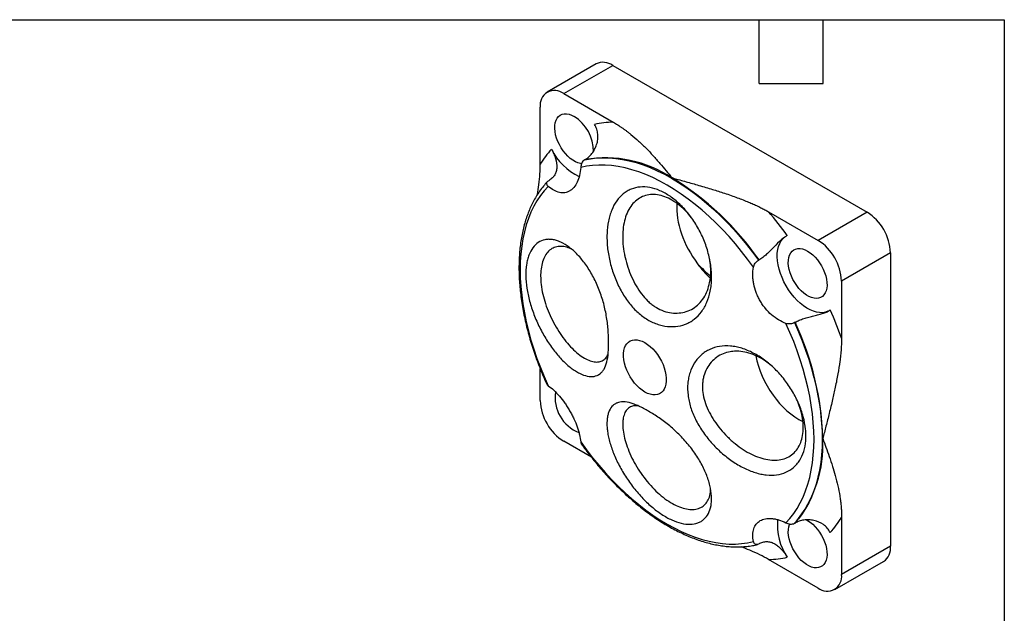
# Model space of a CAD drawing. Header units: inches. Extents: x 0.2 to 10.8, y 0.2 to 8.2.
# Tile 7 of 7: x 6.1 to 10.8, y 5.5 to 8.2. Entities that reach past the tile are written whole.
import ezdxf

# ---------------------------------------------------------------- set-up
doc = ezdxf.new("R2010")
doc.units = ezdxf.units.IN
doc.header["$MEASUREMENT"] = 0
doc.layers.add('TEXT', color=140, linetype='Continuous', lineweight=25)

msp = doc.modelspace()

# ---------------------------------------------------------------- linework, layer by layer
for p, q in [((8.8341, 8.0429), (8.60429, 7.91023)), ((8.68228, 7.90251), (8.91209, 8.03518)), ((8.91209, 8.03518), (10.10569, 7.34613)), ((8.68228, 7.90251), (8.91465, 7.76837)), ((8.57197, 7.57048), (8.57197, 7.83881)), ((8.78247, 7.5928), (8.77997, 7.59136)), ((8.61082, 7.49368), (8.61332, 7.49513)), ((9.64351, 7.3476), (9.87588, 7.21346)), ((10.10569, 7.34613), (9.87588, 7.21346)), ((9.59641, 7.12004), (9.59891, 7.12148)), ((10.216, 7.15507), (9.98619, 7.0224)), ((10.216, 7.15507), (10.216, 5.77675)), ((9.98619, 7.0224), (9.98619, 6.75408)), ((9.76806, 6.82851), (9.76556, 6.82707)), ((8.57197, 6.46049), (8.57197, 6.6105)), ((8.81226, 6.19439), (8.68228, 6.26943)), ((9.76556, 5.88427), (9.76806, 5.88571)), ((9.98619, 5.9124), (9.98619, 5.64408)), ((9.59891, 5.78803), (9.59641, 5.78659)), ((10.216, 5.77675), (9.98619, 5.64408)), ((9.87588, 5.58038), (9.64351, 5.71452)), ((9.95387, 5.57266), (10.18368, 5.70532))]:
    msp.add_line(p, q)
at = {"flags": 128}
for points in [[(8.76686, 7.57352), (8.76088, 7.5743), (8.74917, 7.57735), (8.73714, 7.58243), (8.725, 7.58943), (8.71297, 7.59825), (8.70127, 7.60871), (8.69009, 7.62063), (8.67965, 7.6338), (8.67012, 7.64799), (8.66168, 7.66294), (8.65448, 7.67838), (8.64865, 7.69404), (8.64429, 7.70963), (8.64147, 7.72489), (8.64026, 7.73954), (8.64067, 7.75332), (8.64268, 7.76597), (8.64628, 7.77728), (8.65139, 7.78705), (8.65792, 7.79509), (8.66576, 7.80127), (8.67476, 7.80548), (8.68477, 7.80763), (8.6956, 7.8077), (8.70707, 7.80568), (8.71896, 7.8016), (8.73107, 7.79555), (8.73107, 7.79555)], [(8.77997, 7.59136), (8.80775, 7.59688), (8.83638, 7.60037), (8.8658, 7.60182), (8.89595, 7.60122), (8.92674, 7.59858), (8.95813, 7.5939), (8.99003, 7.58719), (9.02237, 7.57847), (9.05509, 7.56776), (9.0881, 7.55507), (9.12134, 7.54045), (9.15473, 7.52392), (9.18819, 7.50552), (9.22165, 7.48528), (9.25504, 7.46327), (9.28828, 7.43951), (9.32129, 7.41408), (9.35401, 7.38702), (9.38635, 7.3584), (9.41825, 7.32828), (9.44963, 7.29672), (9.48043, 7.26381), (9.51058, 7.2296), (9.54, 7.19418), (9.56863, 7.15764), (9.59641, 7.12004)], [(9.5728, 7.08689), (9.54537, 7.12461), (9.51705, 7.16128), (9.48791, 7.19682), (9.45803, 7.23115), (9.42746, 7.26418), (9.39629, 7.29583), (9.36458, 7.32604), (9.33241, 7.35473), (9.29985, 7.38184), (9.26699, 7.4073), (9.23389, 7.43105), (9.20063, 7.45304), (9.1673, 7.47321), (9.13397, 7.49152), (9.10071, 7.50793), (9.06761, 7.5224), (9.03474, 7.53488), (9.00219, 7.54537), (8.97002, 7.55382), (8.93831, 7.56022), (8.90713, 7.56456), (8.87657, 7.56682), (8.84668, 7.567), (8.81755, 7.5651), (8.78923, 7.56112), (8.76179, 7.55507)], [(8.60955, 7.46716), (8.5906, 7.44642), (8.573, 7.42388), (8.55679, 7.39959), (8.542, 7.37361), (8.52868, 7.34601), (8.51685, 7.31684), (8.50654, 7.28617), (8.49778, 7.25408), (8.49058, 7.22064), (8.48496, 7.18593), (8.48094, 7.15003), (8.47853, 7.11303), (8.47772, 7.075), (8.47853, 7.03604), (8.48094, 6.99625), (8.48496, 6.9557), (8.49058, 6.91451), (8.49778, 6.87276), (8.50654, 6.83055), (8.51685, 6.78798), (8.52868, 6.74515), (8.542, 6.70217), (8.55679, 6.65912), (8.573, 6.61612), (8.5906, 6.57325), (8.60955, 6.53063)], [(9.92808, 6.88296), (9.92238, 6.88003), (9.91033, 6.87581), (9.8973, 6.87373), (9.88344, 6.87381), (9.86893, 6.87604), (9.85393, 6.88041), (9.83861, 6.88685), (9.82316, 6.89529), (9.80775, 6.90564), (9.79257, 6.91778), (9.7778, 6.93155), (9.7636, 6.9468), (9.75015, 6.96336), (9.73759, 6.98102), (9.72609, 6.99958), (9.71576, 7.01883), (9.70675, 7.03853), (9.69914, 7.05846), (9.69303, 7.07838), (9.68848, 7.09806), (9.68557, 7.11728), (9.68431, 7.1358), (9.68472, 7.1534), (9.6868, 7.16989), (9.69052, 7.18506), (9.69584, 7.19875), (9.7027, 7.21079), (9.71101, 7.22103), (9.72069, 7.22937), (9.7261, 7.23285)], [(9.82709, 7.16283), (9.8392, 7.1549), (9.85109, 7.14524), (9.86256, 7.13403), (9.87339, 7.12145), (9.8834, 7.10774), (9.8924, 7.09314), (9.90024, 7.07792), (9.90677, 7.06233), (9.91188, 7.04667), (9.91548, 7.0312), (9.91749, 7.01622), (9.9179, 7.00197), (9.91668, 6.98873), (9.91387, 6.97672), (9.90951, 6.96616), (9.90368, 6.95723), (9.89648, 6.95011), (9.88804, 6.9449), (9.87851, 6.94171), (9.86807, 6.9406), (9.85689, 6.94158), (9.84519, 6.94463), (9.83316, 6.94971), (9.82102, 6.95672), (9.80899, 6.96553), (9.79728, 6.97599), (9.78611, 6.98791), (9.77566, 7.00109), (9.76614, 7.01527), (9.7577, 7.03022), (9.7505, 7.04566), (9.74467, 7.06132), (9.7403, 7.07692), (9.73749, 7.09218), (9.73627, 7.10682), (9.73668, 7.1206), (9.7387, 7.13325), (9.7423, 7.14457), (9.7474, 7.15433), (9.75394, 7.16237), (9.76177, 7.16855), (9.77077, 7.17276), (9.78078, 7.17492), (9.79162, 7.17498), (9.80308, 7.17296), (9.81498, 7.16889), (9.82709, 7.16283)], [(9.72505, 5.88667), (9.744, 5.90741), (9.7616, 5.92995), (9.77781, 5.95424), (9.79259, 5.98022), (9.80592, 6.00782), (9.81774, 6.03699), (9.82805, 6.06766), (9.83682, 6.09975), (9.84402, 6.13319), (9.84963, 6.1679), (9.85365, 6.2038), (9.85607, 6.2408), (9.85688, 6.27883), (9.85607, 6.31779), (9.85365, 6.35758), (9.84963, 6.39813), (9.84402, 6.43932), (9.83682, 6.48107), (9.82805, 6.52328), (9.81774, 6.56585), (9.80592, 6.60868), (9.79259, 6.65166), (9.77781, 6.69471), (9.7616, 6.73771), (9.744, 6.78058), (9.72505, 6.8232)], [(9.76556, 6.82707), (9.78423, 6.78421), (9.80157, 6.74114), (9.81753, 6.69795), (9.83208, 6.65474), (9.84519, 6.61161), (9.85682, 6.56865), (9.86696, 6.52596), (9.87558, 6.48363), (9.88266, 6.44177), (9.88818, 6.40046), (9.89213, 6.3598), (9.8945, 6.31987), (9.8953, 6.28077), (9.8945, 6.24259), (9.89213, 6.2054), (9.88818, 6.1693), (9.88266, 6.13437), (9.87558, 6.10067), (9.86696, 6.0683), (9.85682, 6.03731), (9.84519, 6.00779), (9.83208, 5.97979), (9.81753, 5.95338), (9.80157, 5.92862), (9.78423, 5.90557), (9.76556, 5.88427)], [(9.06341, 6.73289), (9.076, 6.72471), (9.08838, 6.71483), (9.10038, 6.70341), (9.11178, 6.69062), (9.12243, 6.67668), (9.13215, 6.66179), (9.14078, 6.64619), (9.14819, 6.63013), (9.15427, 6.61386), (9.15891, 6.59764), (9.16204, 6.58173), (9.16362, 6.56637), (9.16362, 6.55181), (9.16204, 6.53828), (9.15891, 6.52598), (9.15427, 6.51513), (9.14819, 6.50587), (9.14078, 6.49837), (9.13215, 6.49274), (9.12243, 6.48907), (9.11178, 6.48741), (9.10038, 6.4878), (9.08838, 6.49022), (9.076, 6.49464), (9.06341, 6.50099), (9.05083, 6.50917), (9.03844, 6.51905), (9.02645, 6.53047), (9.01504, 6.54326), (9.00439, 6.55721), (8.99468, 6.5721), (8.98605, 6.5877), (8.97863, 6.60376), (8.97256, 6.62002), (8.96792, 6.63624), (8.96478, 6.65215), (8.9632, 6.66751), (8.9632, 6.68207), (8.96478, 6.69561), (8.96792, 6.7079), (8.97256, 6.71876), (8.97863, 6.72801), (8.98605, 6.73551), (8.99468, 6.74115), (9.00439, 6.74482), (9.01504, 6.74647), (9.02645, 6.74609), (9.03844, 6.74366), (9.05083, 6.73924), (9.06341, 6.73289)], [(8.76179, 6.26694), (8.78923, 6.22922), (8.81755, 6.19255), (8.84668, 6.15701), (8.87657, 6.12268), (8.90713, 6.08965), (8.93831, 6.058), (8.97002, 6.02779), (9.00219, 5.9991), (9.03474, 5.97199), (9.06761, 5.94653), (9.10071, 5.92278), (9.13397, 5.90079), (9.1673, 5.88062), (9.20063, 5.8623), (9.23389, 5.8459), (9.26699, 5.83143), (9.29985, 5.81894), (9.33241, 5.80846), (9.36458, 5.80001), (9.39629, 5.79361), (9.42746, 5.78927), (9.45803, 5.78701), (9.48791, 5.78683), (9.51705, 5.78873), (9.54537, 5.79271), (9.5728, 5.79876)], [(9.82044, 5.90075), (9.82709, 5.89719), (9.8392, 5.88927), (9.85109, 5.87961), (9.86256, 5.86839), (9.87339, 5.85581), (9.8834, 5.8421), (9.8924, 5.82751), (9.90024, 5.81228), (9.90677, 5.79669), (9.91188, 5.78103), (9.91548, 5.76557), (9.91749, 5.75058), (9.9179, 5.73634), (9.91668, 5.72309), (9.91387, 5.71108), (9.90951, 5.70052), (9.90368, 5.6916), (9.89648, 5.68447), (9.88804, 5.67926), (9.87851, 5.67608), (9.86807, 5.67496), (9.85689, 5.67594), (9.84519, 5.679), (9.83316, 5.68407), (9.82102, 5.69108), (9.80899, 5.69989), (9.79728, 5.71035), (9.78611, 5.72228), (9.77566, 5.73545), (9.76614, 5.74963), (9.7577, 5.76458), (9.7505, 5.78002), (9.74467, 5.79568), (9.7403, 5.81128), (9.73749, 5.82654), (9.73627, 5.84119), (9.73668, 5.85496), (9.7387, 5.86762), (9.7423, 5.87893), (9.74362, 5.88192)]]:
    msp.add_lwpolyline(points, dxfattribs=at)
for centre, radius, start, end in [((8.86624, 7.96987), 0.07979, 54.9315, 113.75804), ((8.63944, 7.84933), 0.06829, 51.14713, 188.86362), ((8.6284, 7.63182), 0.19325, 359.45177, 57.90874), ((8.8669, 7.75867), 0.26884, 205.79188, 245.46593), ((8.87797, 7.03339), 0.56751, 56.56112, 99.68755), ((8.48684, 6.35269), 1.35195, 34.65674, 58.62602), ((9.97717, 7.14456), 0.23905, 2.52015, 57.47985), ((9.74736, 7.01189), 0.23905, 2.52015, 57.47985), ((9.59972, 7.29551), 0.34685, 213.58393, 228.4206), ((8.53933, 6.24815), 1.3589, 1.43645, 25.28255), ((8.82047, 6.4766), 0.17921, 171.91957, 248.09807), ((8.8108, 6.471), 0.23905, 182.52015, 237.47985), ((9.32629, 6.24974), 0.57243, 320.51069, 3.25256), ((9.95392, 5.87585), 0.26882, 174.51219, 214.20953), ((10.14087, 5.76771), 0.07566, 304.45505, 6.85713), ((9.91872, 5.63356), 0.06829, 231.14713, 8.86362)]:
    msp.add_arc(centre, radius, start, end)
for centre, major_axis, ratio, start_param, end_param in [((9.41697, 7.24707), (-0.14226, 0.25415), 0.5772448, 0.7109549, 1.8251414), ((9.41697, 7.34331), (-0.17734, 0.34779), 0.5752847, 2.0079121, 2.2445295), ((9.78589, 6.60807), (-0.14895, 0.25029), 0.5772477, 1.0006285, 2.4310093)]:
    msp.add_ellipse(centre, major_axis=major_axis, ratio=ratio, start_param=start_param, end_param=end_param)
for points in [[(8.91465, 7.76837), (8.88416, 7.76782), (8.85476, 7.76442), (8.82655, 7.75818)], [(8.62484, 7.64169), (8.60533, 7.62039), (8.58768, 7.59661), (8.57197, 7.57048)], [(9.73161, 7.2357), (9.7034, 7.27451), (9.674, 7.31186), (9.64351, 7.3476)], [(9.98619, 6.75408), (9.97048, 6.79835), (9.95283, 6.84249), (9.93332, 6.88632)], [(9.93332, 5.8412), (9.95283, 5.8625), (9.97048, 5.88627), (9.98619, 5.9124)], [(9.64351, 5.71452), (9.674, 5.71506), (9.7034, 5.71847), (9.73161, 5.72471)]]:
    msp.add_open_spline(points, degree=3)
for points, knots in [([(8.91465, 7.76837), (8.91816, 7.76631), (8.92528, 7.76214), (8.93573, 7.75564), (8.94617, 7.74887), (8.95656, 7.74182), (8.96693, 7.7345), (8.97725, 7.7269), (8.98754, 7.71902), (9.00697, 7.70357), (9.03526, 7.67904), (9.06931, 7.64601), (9.10235, 7.61095), (9.13306, 7.57612), (9.16266, 7.5409), (9.18145, 7.51815), (9.19069, 7.50696)], [0, 0, 0, 0, 0.0282215, 0.0570496, 0.0864995, 0.1165855, 0.147321, 0.1787187, 0.2107902, 0.2435467, 0.3649453, 0.4980054, 0.6182613, 0.7541561, 0.8791187, 1, 1, 1, 1]), ([(8.78247, 7.5928), (8.78835, 7.5962), (8.794, 7.60033), (8.8048, 7.60995), (8.81001, 7.61552), (8.81946, 7.62764), (8.82373, 7.63419), (8.83121, 7.64825), (8.83441, 7.65575), (8.83932, 7.6711), (8.84108, 7.67903), (8.84297, 7.69543), (8.84306, 7.70361), (8.84146, 7.71984), (8.83973, 7.728), (8.83445, 7.74365), (8.83093, 7.7511), (8.82655, 7.75818)], [0, 0, 0, 0, 0.125, 0.125, 0.25, 0.25, 0.375, 0.375, 0.5, 0.5, 0.625, 0.625, 0.75, 0.75, 0.875, 0.875, 1, 1, 1, 1]), ([(8.62484, 7.64169), (8.62877, 7.63436), (8.63235, 7.62698), (8.63872, 7.61207), (8.64152, 7.60447), (8.64815, 7.58244), (8.65037, 7.56825), (8.64965, 7.54899), (8.64872, 7.54279), (8.64549, 7.53124), (8.64319, 7.52583), (8.63708, 7.51562), (8.63327, 7.51088), (8.62435, 7.50236), (8.61921, 7.49853), (8.61332, 7.49513)], [0, 0, 0, 0, 0.125, 0.125, 0.25, 0.25, 0.5, 0.5, 0.625, 0.625, 0.75, 0.75, 0.875, 0.875, 1, 1, 1, 1]), ([(8.77997, 7.59136), (8.77732, 7.58983), (8.77484, 7.58767), (8.77042, 7.58233), (8.76849, 7.57919), (8.76384, 7.56917), (8.76222, 7.56174), (8.76179, 7.55507)], [0, 0, 0, 0, 0.25, 0.25, 0.5, 0.5, 1, 1, 1, 1]), ([(8.55903, 7.42885), (8.56134, 7.44425), (8.56624, 7.47681), (8.57093, 7.52432), (8.57163, 7.55549), (8.57197, 7.57048)], [0, 0, 0, 0, 0.317552, 0.6715512, 1, 1, 1, 1]), ([(8.76179, 7.55507), (8.76097, 7.54206), (8.75919, 7.52986), (8.75382, 7.50704), (8.75016, 7.49632), (8.74129, 7.47745), (8.73608, 7.46919), (8.72708, 7.45865), (8.72388, 7.45546), (8.71725, 7.44985), (8.71034, 7.44497), (8.70289, 7.44154), (8.69517, 7.43886), (8.69115, 7.43789), (8.67898, 7.43617), (8.6706, 7.43656), (8.65763, 7.43941), (8.65322, 7.44075), (8.64445, 7.44415), (8.64007, 7.4462), (8.62696, 7.4534), (8.61819, 7.45961), (8.60955, 7.46716)], [0, 0, 0, 0, 0.125, 0.125, 0.25, 0.25, 0.375, 0.375, 0.4375, 0.4375, 0.5, 0.5625, 0.5625, 0.625, 0.625, 0.75, 0.75, 0.8125, 0.8125, 0.875, 0.875, 1, 1, 1, 1]), ([(8.6066, 7.49035), (8.60625, 7.49), (8.59919, 7.48307), (8.58656, 7.46788), (8.5688, 7.44463), (8.55302, 7.42021), (8.53898, 7.39516), (8.52663, 7.36972), (8.5155, 7.34304), (8.50561, 7.3152), (8.49698, 7.28623), (8.48961, 7.2562), (8.48353, 7.22517), (8.47873, 7.1932), (8.47523, 7.16035), (8.47302, 7.12668), (8.47211, 7.09226), (8.47249, 7.05715), (8.47415, 7.02141), (8.47709, 6.98512), (8.4813, 6.94833), (8.48676, 6.91113), (8.49346, 6.87356), (8.50139, 6.83572), (8.51051, 6.79766), (8.52081, 6.75948), (8.53225, 6.72126), (8.5448, 6.68308), (8.5584, 6.64508), (8.573, 6.6074), (8.5879, 6.57144), (8.59839, 6.54818), (8.60332, 6.53724)], [0, 0, 0, 0, 0.0019229, 0.038885, 0.076284, 0.1141182, 0.1482518, 0.1824718, 0.216764, 0.2511158, 0.2855144, 0.3199475, 0.3544037, 0.3888732, 0.4233477, 0.45782, 0.4922835, 0.5267328, 0.5611641, 0.5955742, 0.6299596, 0.6643167, 0.6986414, 0.7329282, 0.7671697, 0.8013557, 0.8354705, 0.8694903, 0.903376, 0.9370593, 0.9704097, 1, 1, 1, 1]), ([(8.60955, 7.46716), (8.60733, 7.46909), (8.60558, 7.47124), (8.60313, 7.47593), (8.60249, 7.4784), (8.60259, 7.48582), (8.60552, 7.49062), (8.61082, 7.49368)], [0, 0, 0, 0, 0.25, 0.25, 0.5, 0.5, 1, 1, 1, 1]), ([(9.19069, 7.50696), (9.21007, 7.50163), (9.24949, 7.49078), (9.31048, 7.47369), (9.37082, 7.45596), (9.43155, 7.43689), (9.48876, 7.41723), (9.53411, 7.39981), (9.56617, 7.38623), (9.58733, 7.3767), (9.60725, 7.3671), (9.62599, 7.35749), (9.63774, 7.35086), (9.64351, 7.3476)], [0, 0, 0, 0, 0.12088208, 0.24584553, 0.38170262, 0.50199797, 0.63501955, 0.75645839, 0.80852818, 0.8588665, 0.90752144, 0.95454627, 1, 1, 1, 1]), ([(8.89824, 7.11708), (8.89323, 7.13895), (8.88971, 7.16055), (8.88649, 7.19257), (8.88577, 7.20317), (8.88504, 7.22426), (8.88504, 7.23475), (8.8862, 7.2653), (8.88845, 7.28471), (8.89397, 7.31247), (8.89619, 7.32154), (8.90131, 7.33896), (8.9042, 7.3473), (8.91392, 7.37115), (8.92173, 7.38556), (8.94005, 7.41145), (8.95035, 7.42262), (8.96735, 7.43646), (8.97329, 7.4406), (8.9857, 7.44794), (8.99222, 7.45116), (9.01221, 7.45924), (9.02619, 7.46258), (9.05553, 7.4651), (9.07102, 7.46427), (9.10213, 7.45855), (9.11788, 7.45367), (9.14179, 7.44332), (9.14984, 7.43933), (9.16571, 7.43049), (9.17356, 7.42563), (9.19686, 7.40972), (9.21211, 7.39736), (9.24181, 7.36908), (9.25583, 7.35361), (9.27566, 7.32847), (9.28206, 7.31976), (9.29444, 7.30166), (9.30043, 7.29226), (9.31737, 7.26366), (9.32747, 7.24388), (9.34513, 7.20285), (9.35272, 7.18149), (9.36475, 7.1391), (9.36927, 7.11785), (9.37366, 7.08589), (9.37473, 7.07524), (9.37603, 7.05436), (9.37627, 7.04408), (9.37594, 7.02383), (9.37536, 7.01386), (9.37334, 6.99425), (9.37189, 6.98455), (9.36632, 6.95635), (9.36103, 6.9388), (9.35069, 6.91434), (9.34683, 6.90651), (9.33826, 6.8915), (9.33358, 6.88439), (9.31861, 6.86444), (9.30732, 6.85285), (9.28832, 6.83815), (9.28159, 6.83371), (9.26772, 6.82593), (9.26055, 6.82256), (9.23842, 6.81399), (9.22276, 6.81025), (9.19003, 6.8072), (9.17339, 6.80794), (9.14827, 6.81214), (9.13986, 6.81408), (9.12304, 6.81902), (9.11466, 6.82201), (9.09004, 6.8324), (9.07416, 6.84121), (9.05119, 6.85723), (9.04363, 6.86309), (9.02901, 6.87558), (9.02195, 6.88222), (9.00141, 6.90331), (8.9886, 6.91894), (8.97055, 6.94478), (8.96473, 6.9538), (8.95375, 6.97224), (8.94854, 6.9817), (8.93867, 7.0011), (8.934, 7.01103), (8.92521, 7.03137), (8.92107, 7.04182), (8.9096, 7.07363), (8.90325, 7.0952), (8.89824, 7.11708)], [0, 0, 0, 0, 0.03125, 0.03125, 0.046875, 0.046875, 0.0625, 0.0625, 0.09375, 0.09375, 0.109375, 0.109375, 0.125, 0.125, 0.15625, 0.15625, 0.1875, 0.1875, 0.203125, 0.203125, 0.21875, 0.21875, 0.25, 0.25, 0.28125, 0.28125, 0.3125, 0.3125, 0.328125, 0.328125, 0.34375, 0.34375, 0.375, 0.375, 0.40625, 0.40625, 0.421875, 0.421875, 0.4375, 0.4375, 0.46875, 0.46875, 0.5, 0.5, 0.53125, 0.53125, 0.546875, 0.546875, 0.5625, 0.5625, 0.578125, 0.578125, 0.59375, 0.59375, 0.625, 0.625, 0.640625, 0.640625, 0.65625, 0.65625, 0.6875, 0.6875, 0.703125, 0.703125, 0.71875, 0.71875, 0.75, 0.75, 0.78125, 0.78125, 0.796875, 0.796875, 0.8125, 0.8125, 0.84375, 0.84375, 0.859375, 0.859375, 0.875, 0.875, 0.90625, 0.90625, 0.921875, 0.921875, 0.9375, 0.9375, 0.953125, 0.953125, 0.96875, 0.96875, 1, 1, 1, 1]), ([(9.28085, 7.32066), (9.27342, 7.32986), (9.25605, 7.35135), (9.22537, 7.37902), (9.19094, 7.4029), (9.15588, 7.41943), (9.12175, 7.42831), (9.08868, 7.4295), (9.05804, 7.42291), (9.03027, 7.40864), (9.00641, 7.38723), (8.98674, 7.35889), (8.97213, 7.3249), (8.96248, 7.28552), (8.95843, 7.24269), (8.95961, 7.19669), (8.96462, 7.15976), (8.96925, 7.13834), (8.97044, 7.13288)], [0, 0, 0, 0, 0.0501209, 0.1171691, 0.1851567, 0.2500755, 0.316877, 0.3818057, 0.4486099, 0.513669, 0.5806063, 0.645807, 0.7128975, 0.7780879, 0.8451777, 0.9101765, 0.9770748, 1, 1, 1, 1]), ([(8.50431, 7.04685), (8.504, 7.06551), (8.50507, 7.08291), (8.50866, 7.10719), (8.51019, 7.11498), (8.51394, 7.12992), (8.51616, 7.1371), (8.52372, 7.15724), (8.52995, 7.16898), (8.5448, 7.189), (8.55348, 7.19734), (8.57248, 7.20987), (8.58287, 7.21413), (8.59979, 7.21751), (8.60565, 7.21812), (8.61756, 7.21832), (8.62364, 7.2179), (8.63603, 7.21603), (8.64235, 7.21457), (8.65521, 7.2106), (8.66179, 7.20809), (8.68165, 7.19905), (8.6949, 7.19112), (8.71475, 7.17633), (8.72137, 7.17092), (8.73458, 7.15912), (8.74115, 7.15274), (8.76041, 7.13256), (8.77275, 7.11755), (8.79641, 7.08447), (8.80779, 7.06623), (8.82832, 7.02818), (8.8376, 7.00833), (8.85007, 6.97735), (8.85401, 6.96675), (8.86125, 6.94546), (8.86454, 6.93479), (8.87355, 6.90271), (8.8784, 6.88123), (8.88599, 6.83816), (8.8886, 6.81722), (8.89208, 6.77673), (8.89296, 6.75704), (8.89327, 6.71975), (8.89272, 6.70235), (8.88999, 6.67041), (8.8878, 6.65577), (8.88118, 6.62946), (8.87683, 6.61822), (8.8686, 6.60397), (8.86557, 6.59966), (8.85889, 6.59197), (8.85521, 6.58858), (8.84341, 6.58002), (8.83456, 6.57634), (8.81488, 6.5729), (8.80393, 6.57327), (8.78094, 6.57812), (8.76882, 6.5825), (8.74976, 6.59206), (8.74326, 6.59575), (8.73025, 6.60402), (8.7237, 6.60862), (8.71053, 6.61869), (8.70391, 6.62416), (8.6906, 6.63597), (8.68388, 6.64235), (8.66396, 6.66254), (8.651, 6.67738), (8.62578, 6.70978), (8.61341, 6.7275), (8.59036, 6.76431), (8.57961, 6.78352), (8.56466, 6.81356), (8.55986, 6.82382), (8.55086, 6.84433), (8.54663, 6.85462), (8.53476, 6.88562), (8.52795, 6.90649), (8.51667, 6.94838), (8.51235, 6.96881), (8.50634, 7.00865), (8.50462, 7.02818), (8.50431, 7.04685)], [0, 0, 0, 0, 0.03125, 0.03125, 0.046875, 0.046875, 0.0625, 0.0625, 0.09375, 0.09375, 0.125, 0.125, 0.15625, 0.15625, 0.171875, 0.171875, 0.1875, 0.1875, 0.203125, 0.203125, 0.21875, 0.21875, 0.25, 0.25, 0.265625, 0.265625, 0.28125, 0.28125, 0.3125, 0.3125, 0.34375, 0.34375, 0.375, 0.375, 0.390625, 0.390625, 0.40625, 0.40625, 0.4375, 0.4375, 0.46875, 0.46875, 0.5, 0.5, 0.53125, 0.53125, 0.5625, 0.5625, 0.59375, 0.59375, 0.609375, 0.609375, 0.625, 0.625, 0.65625, 0.65625, 0.6875, 0.6875, 0.71875, 0.71875, 0.734375, 0.734375, 0.75, 0.75, 0.765625, 0.765625, 0.78125, 0.78125, 0.8125, 0.8125, 0.84375, 0.84375, 0.875, 0.875, 0.890625, 0.890625, 0.90625, 0.90625, 0.9375, 0.9375, 0.96875, 0.96875, 1, 1, 1, 1]), ([(9.73161, 7.2357), (9.72723, 7.23368), (9.72263, 7.23094), (9.7129, 7.22405), (9.70771, 7.21985), (9.69194, 7.20588), (9.68077, 7.19445), (9.66373, 7.17689), (9.6579, 7.17088), (9.64627, 7.15928), (9.64044, 7.15364), (9.62854, 7.14288), (9.62253, 7.13783), (9.61069, 7.12885), (9.6048, 7.12488), (9.59891, 7.12148)], [0, 0, 0, 0, 0.125, 0.125, 0.25, 0.25, 0.5, 0.5, 0.625, 0.625, 0.75, 0.75, 0.875, 0.875, 1, 1, 1, 1]), ([(8.72111, 7.17047), (8.71288, 7.17432), (8.69489, 7.18275), (8.66868, 7.18642), (8.64314, 7.18324), (8.62077, 7.17223), (8.60195, 7.15382), (8.58758, 7.12878), (8.57792, 7.09747), (8.57433, 7.06882), (8.57358, 7.03805), (8.57561, 7.00531), (8.58325, 6.96147), (8.59591, 6.91598), (8.61285, 6.87083), (8.63401, 6.82654), (8.65822, 6.78501), (8.6852, 6.74671), (8.71368, 6.71341), (8.74303, 6.68532), (8.77209, 6.66388), (8.80001, 6.64907), (8.82578, 6.64173), (8.8488, 6.64163), (8.86796, 6.64909), (8.88219, 6.66137), (8.88801, 6.67382), (8.89041, 6.67895)], [0, 0, 0, 0, 0.03568488, 0.07803876, 0.11936584, 0.16188936, 0.20324773, 0.24581011, 0.28708513, 0.32956271, 0.34480821, 0.38597393, 0.42833344, 0.46950562, 0.51186709, 0.55312186, 0.59556765, 0.63691208, 0.67945488, 0.72079303, 0.76333567, 0.80455286, 0.84697469, 0.88803001, 0.93027794, 0.97133253, 1, 1, 1, 1]), ([(8.97044, 7.13288), (8.9744, 7.11746), (8.98243, 7.08617), (9.00014, 7.0412), (9.02173, 6.99877), (9.0469, 6.96079), (9.07098, 6.93337), (9.09193, 6.91474), (9.11377, 6.89867), (9.14284, 6.88327), (9.17886, 6.87294), (9.21513, 6.87041), (9.24975, 6.87545), (9.28239, 6.88821), (9.31107, 6.90825), (9.33508, 6.93516), (9.35348, 6.96768), (9.36603, 7.00541), (9.37229, 7.04678), (9.37294, 7.08719), (9.36892, 7.11369), (9.3672, 7.12506)], [0, 0, 0, 0, 0.05563901, 0.11289083, 0.16856157, 0.22581882, 0.28196992, 0.31091045, 0.33985013, 0.39507572, 0.45195769, 0.50649177, 0.56251331, 0.6186464, 0.67642152, 0.73224955, 0.78970999, 0.84528, 0.90245299, 0.958158, 1, 1, 1, 1]), ([(9.5728, 7.08689), (9.57337, 7.09002), (9.57435, 7.09318), (9.57719, 7.09961), (9.57901, 7.10276), (9.58549, 7.11176), (9.59111, 7.11697), (9.59641, 7.12004)], [0, 0, 0, 0, 0.25, 0.25, 0.5, 0.5, 1, 1, 1, 1]), ([(9.72505, 6.8232), (9.71336, 6.82738), (9.70191, 6.83285), (9.67946, 6.84629), (9.66835, 6.85438), (9.64757, 6.87252), (9.63782, 6.88258), (9.62419, 6.89922), (9.61983, 6.90502), (9.61165, 6.91685), (9.60398, 6.92899), (9.59728, 6.94172), (9.5911, 6.95476), (9.58825, 6.96145), (9.58068, 6.98149), (9.57682, 6.99497), (9.57281, 7.01536), (9.57176, 7.02221), (9.57032, 7.03566), (9.56991, 7.04229), (9.56959, 7.0619), (9.57059, 7.07468), (9.5728, 7.08689)], [0, 0, 0, 0, 0.125, 0.125, 0.25, 0.25, 0.375, 0.375, 0.4375, 0.4375, 0.5, 0.5625, 0.5625, 0.625, 0.625, 0.75, 0.75, 0.8125, 0.8125, 0.875, 0.875, 1, 1, 1, 1]), ([(9.76806, 6.82851), (9.77395, 6.83191), (9.78034, 6.83503), (9.79408, 6.84081), (9.8015, 6.8435), (9.81673, 6.84841), (9.82453, 6.85064), (9.84045, 6.85492), (9.84854, 6.85695), (9.8643, 6.86093), (9.87204, 6.86289), (9.88719, 6.86701), (9.89432, 6.8691), (9.90757, 6.87353), (9.91378, 6.8759), (9.92469, 6.88091), (9.92938, 6.88354), (9.93332, 6.88632)], [0, 0, 0, 0, 0.125, 0.125, 0.25, 0.25, 0.375, 0.375, 0.5, 0.5, 0.625, 0.625, 0.75, 0.75, 0.875, 0.875, 1, 1, 1, 1]), ([(9.76556, 6.82707), (9.76291, 6.82554), (9.7598, 6.82422), (9.75296, 6.82213), (9.74928, 6.82138), (9.73828, 6.82026), (9.73103, 6.82105), (9.72505, 6.8232)], [0, 0, 0, 0, 0.25, 0.25, 0.5, 0.5, 1, 1, 1, 1]), ([(9.98619, 6.75408), (9.98616, 6.74997), (9.98611, 6.74166), (9.9857, 6.72889), (9.98506, 6.71573), (9.98416, 6.70215), (9.98299, 6.68817), (9.98157, 6.67379), (9.97989, 6.659), (9.97622, 6.6302), (9.96912, 6.58524), (9.95754, 6.52586), (9.94369, 6.46372), (9.92888, 6.4026), (9.91318, 6.34123), (9.90287, 6.30167), (9.8978, 6.28221)], [0, 0, 0, 0, 0.02822154, 0.05704963, 0.08649953, 0.11658553, 0.14732105, 0.17871866, 0.21079017, 0.24354665, 0.36494526, 0.49800538, 0.61826132, 0.75415611, 0.87911873, 1, 1, 1, 1]), ([(9.41395, 6.71518), (9.43039, 6.71785), (9.44734, 6.71833), (9.47345, 6.71609), (9.48228, 6.71485), (9.50018, 6.71133), (9.50926, 6.70904), (9.5363, 6.70073), (9.55423, 6.69325), (9.58103, 6.67933), (9.58999, 6.6742), (9.60764, 6.66314), (9.6163, 6.65723), (9.64182, 6.63835), (9.6582, 6.62426), (9.68978, 6.59317), (9.7046, 6.57652), (9.72509, 6.5502), (9.73164, 6.54119), (9.74421, 6.52269), (9.75025, 6.51316), (9.76724, 6.48439), (9.77712, 6.4649), (9.79397, 6.42528), (9.801, 6.40498), (9.8116, 6.3654), (9.81525, 6.34595), (9.81823, 6.3173), (9.81881, 6.30781), (9.81908, 6.28939), (9.81879, 6.28043), (9.81667, 6.25425), (9.81359, 6.23771), (9.80395, 6.20675), (9.79756, 6.19275), (9.7857, 6.17391), (9.78136, 6.16799), (9.77187, 6.15691), (9.76672, 6.15173), (9.75043, 6.13764), (9.73835, 6.13), (9.71165, 6.11835), (9.69694, 6.11433), (9.66625, 6.11017), (9.65011, 6.10998), (9.62463, 6.11263), (9.61593, 6.114), (9.5985, 6.11763), (9.58972, 6.1199), (9.57202, 6.12533), (9.5631, 6.12849), (9.5451, 6.13576), (9.53598, 6.13989), (9.50877, 6.15346), (9.49092, 6.16402), (9.46458, 6.18212), (9.45586, 6.18853), (9.43859, 6.20216), (9.43009, 6.20931), (9.40533, 6.23146), (9.38964, 6.24723), (9.36742, 6.27249), (9.3602, 6.28123), (9.34653, 6.29888), (9.34004, 6.30783), (9.32155, 6.33502), (9.31048, 6.35368), (9.29148, 6.39177), (9.28379, 6.41071), (9.27487, 6.43915), (9.27235, 6.44863), (9.26822, 6.46764), (9.26662, 6.47713), (9.26331, 6.50515), (9.263, 6.52343), (9.26539, 6.55027), (9.26668, 6.55917), (9.27019, 6.57643), (9.27241, 6.58481), (9.28041, 6.60914), (9.28754, 6.62427), (9.30089, 6.64511), (9.30579, 6.65172), (9.31627, 6.66397), (9.32187, 6.66965), (9.33373, 6.68014), (9.33999, 6.68494), (9.35321, 6.69365), (9.36019, 6.69755), (9.382, 6.70774), (9.39751, 6.71251), (9.41395, 6.71518)], [0, 0, 0, 0, 0.03125, 0.03125, 0.046875, 0.046875, 0.0625, 0.0625, 0.09375, 0.09375, 0.109375, 0.109375, 0.125, 0.125, 0.15625, 0.15625, 0.1875, 0.1875, 0.203125, 0.203125, 0.21875, 0.21875, 0.25, 0.25, 0.28125, 0.28125, 0.3125, 0.3125, 0.328125, 0.328125, 0.34375, 0.34375, 0.375, 0.375, 0.40625, 0.40625, 0.421875, 0.421875, 0.4375, 0.4375, 0.46875, 0.46875, 0.5, 0.5, 0.53125, 0.53125, 0.546875, 0.546875, 0.5625, 0.5625, 0.578125, 0.578125, 0.59375, 0.59375, 0.625, 0.625, 0.640625, 0.640625, 0.65625, 0.65625, 0.6875, 0.6875, 0.703125, 0.703125, 0.71875, 0.71875, 0.75, 0.75, 0.78125, 0.78125, 0.796875, 0.796875, 0.8125, 0.8125, 0.84375, 0.84375, 0.859375, 0.859375, 0.875, 0.875, 0.90625, 0.90625, 0.921875, 0.921875, 0.9375, 0.9375, 0.953125, 0.953125, 0.96875, 0.96875, 1, 1, 1, 1]), ([(9.46373, 6.69039), (9.45236, 6.68774), (9.42928, 6.68236), (9.39919, 6.66506), (9.37324, 6.64136), (9.35293, 6.61172), (9.34122, 6.58272), (9.33557, 6.55775), (9.33256, 6.53204), (9.33377, 6.49869), (9.34295, 6.45783), (9.35929, 6.41659), (9.38175, 6.37559), (9.40945, 6.3363), (9.44169, 6.29901), (9.47688, 6.26559), (9.51473, 6.23646), (9.55332, 6.21283), (9.59267, 6.19508), (9.63086, 6.18389), (9.66784, 6.17963), (9.70179, 6.18241), (9.73258, 6.19248), (9.75866, 6.20929), (9.77992, 6.23285), (9.79529, 6.26196), (9.80471, 6.29644), (9.80779, 6.3346), (9.80432, 6.37608), (9.79581, 6.41632), (9.78573, 6.44264), (9.78129, 6.45425)], [0, 0, 0, 0, 0.0353322, 0.0716886, 0.1070409, 0.1434008, 0.1790581, 0.1974361, 0.2158136, 0.2508832, 0.2870047, 0.3231698, 0.3588225, 0.3955094, 0.4311379, 0.4678196, 0.5031351, 0.5394778, 0.5747738, 0.6110857, 0.6465319, 0.6829991, 0.7185661, 0.7551638, 0.7907355, 0.8273429, 0.8628336, 0.8993576, 0.9347782, 0.9712262, 1, 1, 1, 1]), ([(9.65473, 6.6264), (9.64627, 6.63322), (9.62582, 6.64971), (9.59075, 6.66915), (9.5517, 6.68476), (9.51246, 6.69269), (9.4834, 6.69322), (9.46753, 6.69094), (9.46373, 6.69039)], [0, 0, 0, 0, 0.1389896, 0.3358151, 0.5383758, 0.7346096, 0.9365763, 1, 1, 1, 1]), ([(8.60338, 6.53727), (8.60425, 6.53581), (8.60562, 6.53349), (8.60849, 6.53141), (8.60955, 6.53063)], [0, 0, 0, 0, 0.62837455, 1, 1, 1, 1]), ([(8.60955, 6.53063), (8.61819, 6.52469), (8.62688, 6.51763), (8.64437, 6.50133), (8.65328, 6.49196), (8.67051, 6.47177), (8.67888, 6.46091), (8.6911, 6.44347), (8.69511, 6.43746), (8.70282, 6.42536), (8.71026, 6.41308), (8.71718, 6.40049), (8.72384, 6.38772), (8.72704, 6.38124), (8.73601, 6.362), (8.74124, 6.34931), (8.74792, 6.33047), (8.74997, 6.32419), (8.75357, 6.31199), (8.75514, 6.30603), (8.75917, 6.28856), (8.76097, 6.2774), (8.76179, 6.26694)], [0, 0, 0, 0, 0.125, 0.125, 0.25, 0.25, 0.375, 0.375, 0.4375, 0.4375, 0.5, 0.5625, 0.5625, 0.625, 0.625, 0.75, 0.75, 0.8125, 0.8125, 0.875, 0.875, 1, 1, 1, 1]), ([(9.32373, 6.17173), (9.33427, 6.15305), (9.34315, 6.13455), (9.35427, 6.1071), (9.35761, 6.09799), (9.36351, 6.07989), (9.36607, 6.07088), (9.37238, 6.04464), (9.37487, 6.02798), (9.37621, 6.00418), (9.37625, 5.99641), (9.3755, 5.98151), (9.37472, 5.97439), (9.37112, 5.95407), (9.36711, 5.94186), (9.35597, 5.92011), (9.34896, 5.91084), (9.33641, 5.89957), (9.33188, 5.89624), (9.32215, 5.89045), (9.31692, 5.88797), (9.3005, 5.88196), (9.28856, 5.87979), (9.26267, 5.87926), (9.24861, 5.88092), (9.21963, 5.88787), (9.20461, 5.89317), (9.1813, 5.90387), (9.17336, 5.90792), (9.15755, 5.91679), (9.14964, 5.92162), (9.12591, 5.93729), (9.11005, 5.94929), (9.07841, 5.97645), (9.0631, 5.99117), (9.04085, 6.01492), (9.03356, 6.02311), (9.01922, 6.04008), (9.01216, 6.04887), (8.99181, 6.0755), (8.97916, 6.0938), (8.95572, 6.13149), (8.94489, 6.15099), (8.92594, 6.18939), (8.91771, 6.20849), (8.90726, 6.23695), (8.9041, 6.24639), (8.89853, 6.26481), (8.89611, 6.27383), (8.89196, 6.29149), (8.89024, 6.30014), (8.88754, 6.31702), (8.88655, 6.32531), (8.8847, 6.34923), (8.88493, 6.36386), (8.88742, 6.38379), (8.88862, 6.39009), (8.89178, 6.40197), (8.89373, 6.4075), (8.90053, 6.42273), (8.90635, 6.43117), (8.91711, 6.44111), (8.92107, 6.44396), (8.92952, 6.44861), (8.93402, 6.45043), (8.94832, 6.45449), (8.95895, 6.45532), (8.98243, 6.45303), (8.99499, 6.44994), (9.01516, 6.44287), (9.02211, 6.4401), (9.03651, 6.43376), (9.04393, 6.43021), (9.06653, 6.41866), (9.08221, 6.40974), (9.10665, 6.39456), (9.115, 6.38916), (9.13171, 6.37787), (9.14007, 6.37198), (9.16514, 6.3535), (9.18181, 6.34011), (9.20652, 6.31811), (9.21471, 6.31046), (9.23055, 6.29482), (9.23827, 6.28681), (9.25328, 6.27038), (9.26057, 6.26197), (9.27472, 6.24472), (9.28159, 6.23584), (9.30132, 6.2088), (9.3132, 6.19042), (9.32373, 6.17173)], [0, 0, 0, 0, 0.03125, 0.03125, 0.046875, 0.046875, 0.0625, 0.0625, 0.09375, 0.09375, 0.109375, 0.109375, 0.125, 0.125, 0.15625, 0.15625, 0.1875, 0.1875, 0.203125, 0.203125, 0.21875, 0.21875, 0.25, 0.25, 0.28125, 0.28125, 0.3125, 0.3125, 0.328125, 0.328125, 0.34375, 0.34375, 0.375, 0.375, 0.40625, 0.40625, 0.421875, 0.421875, 0.4375, 0.4375, 0.46875, 0.46875, 0.5, 0.5, 0.53125, 0.53125, 0.546875, 0.546875, 0.5625, 0.5625, 0.578125, 0.578125, 0.59375, 0.59375, 0.625, 0.625, 0.640625, 0.640625, 0.65625, 0.65625, 0.6875, 0.6875, 0.703125, 0.703125, 0.71875, 0.71875, 0.75, 0.75, 0.78125, 0.78125, 0.796875, 0.796875, 0.8125, 0.8125, 0.84375, 0.84375, 0.859375, 0.859375, 0.875, 0.875, 0.90625, 0.90625, 0.921875, 0.921875, 0.9375, 0.9375, 0.953125, 0.953125, 0.96875, 0.96875, 1, 1, 1, 1]), ([(9.03106, 6.43603), (9.02572, 6.43654), (9.01217, 6.43782), (8.99446, 6.43205), (8.97811, 6.41942), (8.96638, 6.39952), (8.96014, 6.37512), (8.95835, 6.34589), (8.96131, 6.31282), (8.96959, 6.27437), (8.9833, 6.23327), (9.00169, 6.19126), (9.02488, 6.14898), (9.05172, 6.10831), (9.08215, 6.06989), (9.11465, 6.03546), (9.14902, 6.0055), (9.18359, 5.98137), (9.21807, 5.96333), (9.25084, 5.95217), (9.28159, 5.94799), (9.30885, 5.95093), (9.33232, 5.96097), (9.35097, 5.97756), (9.36402, 6.00068), (9.37111, 6.02396), (9.37129, 6.04093), (9.37135, 6.04659)], [0, 0, 0, 0, 0.0268606, 0.0681241, 0.1105946, 0.1516339, 0.1938731, 0.2286588, 0.2696458, 0.3118213, 0.3528358, 0.3950312, 0.436196, 0.4785532, 0.5197374, 0.5621207, 0.6032161, 0.6455084, 0.6865148, 0.7287113, 0.7697106, 0.8118946, 0.8529711, 0.8952335, 0.9364011, 0.9787612, 1, 1, 1, 1]), ([(8.76179, 6.26694), (8.76206, 6.26403), (8.7624, 6.26041), (8.76425, 6.25885), (8.76462, 6.25854)], [0, 0, 0, 0, 0.8025507, 1, 1, 1, 1]), ([(8.76431, 6.25831), (8.76447, 6.25807), (8.77143, 6.24809), (8.78589, 6.22856), (8.80789, 6.19961), (8.83102, 6.17071), (8.85508, 6.14203), (8.87999, 6.11376), (8.90565, 6.08607), (8.93199, 6.05907), (8.95893, 6.03288), (8.98641, 6.00759), (9.01436, 5.9833), (9.04272, 5.96006), (9.07143, 5.93796), (9.10044, 5.91705), (9.12967, 5.89738), (9.15909, 5.87901), (9.18864, 5.86198), (9.21827, 5.84634), (9.24792, 5.83213), (9.27754, 5.81937), (9.30708, 5.8081), (9.3365, 5.79836), (9.36575, 5.79017), (9.39477, 5.78356), (9.42353, 5.77855), (9.45196, 5.77517), (9.48004, 5.77343), (9.5077, 5.77338), (9.53492, 5.77496), (9.56157, 5.77842), (9.58041, 5.78169), (9.59013, 5.78432), (9.59139, 5.78466)], [0, 0, 0, 0, 0.0007246, 0.0299335, 0.0600665, 0.0909064, 0.122299, 0.1541303, 0.1863148, 0.218787, 0.251496, 0.2844019, 0.3174729, 0.3506835, 0.3840131, 0.4174451, 0.4509659, 0.4845647, 0.5182325, 0.5519624, 0.5857487, 0.6195857, 0.6534695, 0.6873973, 0.7213672, 0.7553782, 0.7894305, 0.8235256, 0.8576671, 0.8918616, 0.9261191, 0.9604543, 0.9948876, 1, 1, 1, 1]), ([(9.8978, 6.28221), (9.90287, 6.26862), (9.91318, 6.24096), (9.92888, 6.19772), (9.94369, 6.1537), (9.95754, 6.10756), (9.96912, 6.06154), (9.9767, 6.02231), (9.98097, 5.99268), (9.98329, 5.97228), (9.98494, 5.95213), (9.98599, 5.9323), (9.98612, 5.91896), (9.98619, 5.9124)], [0, 0, 0, 0, 0.1208821, 0.2458455, 0.3817026, 0.501998, 0.6350195, 0.7564584, 0.8085282, 0.8588665, 0.9075214, 0.9545463, 1, 1, 1, 1]), ([(9.5728, 5.79876), (9.57059, 5.81001), (9.56959, 5.82062), (9.57001, 5.84058), (9.57146, 5.85002), (9.57679, 5.86685), (9.58062, 5.8743), (9.58822, 5.88403), (9.59106, 5.88702), (9.59722, 5.89236), (9.60389, 5.8971), (9.61157, 5.90066), (9.61977, 5.90362), (9.62414, 5.90479), (9.63771, 5.90732), (9.64746, 5.90773), (9.6631, 5.90642), (9.66851, 5.90565), (9.67944, 5.9035), (9.68498, 5.90212), (9.7018, 5.89706), (9.71336, 5.89246), (9.72505, 5.88667)], [0, 0, 0, 0, 0.125, 0.125, 0.25, 0.25, 0.375, 0.375, 0.4375, 0.4375, 0.5, 0.5625, 0.5625, 0.625, 0.625, 0.75, 0.75, 0.8125, 0.8125, 0.875, 0.875, 1, 1, 1, 1]), ([(9.72505, 5.88667), (9.72804, 5.88519), (9.73127, 5.88389), (9.73826, 5.88182), (9.74189, 5.88108), (9.75293, 5.88008), (9.76025, 5.8812), (9.76556, 5.88427)], [0, 0, 0, 0, 0.25, 0.25, 0.5, 0.5, 1, 1, 1, 1]), ([(9.93332, 5.8412), (9.92939, 5.84853), (9.9247, 5.85527), (9.91387, 5.8676), (9.90765, 5.87322), (9.88767, 5.88755), (9.87218, 5.89408), (9.84845, 5.89923), (9.84034, 5.90021), (9.82448, 5.90074), (9.81667, 5.90032), (9.8014, 5.89818), (9.79402, 5.89646), (9.78034, 5.89193), (9.77395, 5.88911), (9.76806, 5.88571)], [0, 0, 0, 0, 0.125, 0.125, 0.25, 0.25, 0.5, 0.5, 0.625, 0.625, 0.75, 0.75, 0.875, 0.875, 1, 1, 1, 1]), ([(9.59641, 5.78659), (9.59377, 5.78506), (9.59106, 5.78424), (9.58584, 5.784), (9.58335, 5.78459), (9.57688, 5.78819), (9.57394, 5.79299), (9.5728, 5.79876)], [0, 0, 0, 0, 0.25, 0.25, 0.5, 0.5, 1, 1, 1, 1]), ([(9.59891, 5.78803), (9.6048, 5.79143), (9.6107, 5.79397), (9.62257, 5.79744), (9.62861, 5.79836), (9.64048, 5.79854), (9.64632, 5.79783), (9.65798, 5.79482), (9.66379, 5.79252), (9.67511, 5.78654), (9.68068, 5.78284), (9.69182, 5.77397), (9.6972, 5.76894), (9.70766, 5.75783), (9.71281, 5.75165), (9.72261, 5.7386), (9.72723, 5.73179), (9.73161, 5.72471)], [0, 0, 0, 0, 0.125, 0.125, 0.25, 0.25, 0.375, 0.375, 0.5, 0.5, 0.625, 0.625, 0.75, 0.75, 0.875, 0.875, 1, 1, 1, 1]), ([(9.64351, 5.71452), (9.6301, 5.72185), (9.60221, 5.7371), (9.55869, 5.75675), (9.5283, 5.76863), (9.51443, 5.77406)], [0, 0, 0, 0, 0.334775, 0.6961713, 1, 1, 1, 1])]:
    msp.add_open_spline(points, degree=3, knots=knots)
at = {"layer": 'TEXT'}
for p, q in [((0.25, 8.25), (10.75, 8.25)), ((9.6, 7.95), (9.6, 8.25)), ((9.9, 7.95), (9.9, 8.25)), ((10.75, 8.25), (10.75, 0.25)), ((9.6, 7.95), (9.9, 7.95))]:
    msp.add_line(p, q, dxfattribs=at)

doc.saveas('drawing.dxf')
